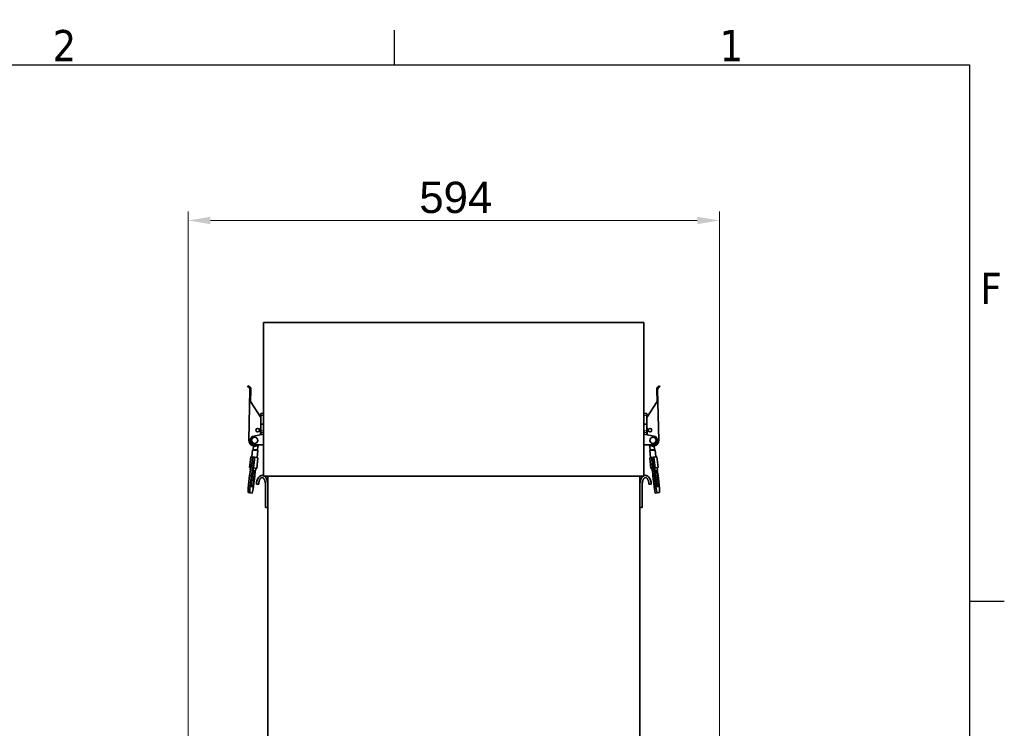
# Model space of a CAD drawing. Header units: millimetres. Extents: x 0 to 5940, y 0 to 4200.
# Tile 49 of 49: x 4779 to 5879, y 3358 to 4151. Entities that reach past the tile are written whole.
import ezdxf

# ---------------------------------------------------------------- set-up
doc = ezdxf.new("R2010")
doc.units = ezdxf.units.MM
doc.header["$LTSCALE"] = 10
doc.layers.get('0').update_dxf_attribs({"lineweight": 25})
for name, color, linetype, lineweight in [('Geometria schizzo (ISO)', 7, 'Continuous', 25), ('Simbolo (ISO)', 7, 'Continuous', 25), ('Spigoli visibili(ISO)', 7, 'Continuous', 35)]:
    doc.layers.add(name, color=color, linetype=linetype, lineweight=lineweight)
doc.layers.add('Quote(ISO)', color=7, linetype='Continuous', lineweight=25, true_color=0x80ff00)
doc.layers.add('Spigoli tangenti visibili(ISO)', color=7, linetype='Continuous', lineweight=15, true_color=0x00803f)
doc.styles.add('Corrente-BSI', font='arial.ttf')
doc.styles.add('Testo nota (ISO)', font='tahoma.ttf')
doc.dimstyles.new('DEFAULT-ISO', dxfattribs={"dimscale": 10, "dimtxt": 3.5, "dimasz": 2.5, "dimexe": 1, "dimexo": 1, "dimgap": 0.762, "dimtad": 1, "dimtoh": 1, "dimrnd": 1e-08, "dimtxsty": 'Corrente-BSI', "dimcen": 0.09, "dimdle": 10, "dimclrd": 7, "dimclre": 7, "dimclrt": 7, "dimazin": 2, "dimtfac": 0.571429, "dimtmove": 0, "dimatfit": 3, "dimfxl": 1, "dimtolj": 1, "dimlwd": 5, "dimlwe": 5, "dimarcsym": 0})

# ---------------------------------------------------------------- blocks, each defined once
blk = doc.blocks.new('Bordi Bordo di default')
at = {"layer": 'Geometria schizzo (ISO)'}
for p, q in [((519.75, 410), (519.75, 413.9)), ((584, 350), (587.9, 350))]:
    blk.add_line(p, q, dxfattribs=at)
at = {"layer": 'Geometria schizzo (ISO)', "flags": 128}
blk.add_lwpolyline([(10, 10), (10, 410), (584, 410), (584, 10), (10, 10)], dxfattribs=at)
at = {"layer": 'Simbolo (ISO)', "char_height": 3.5, "attachment_point": 7, "style": 'Testo nota (ISO)'}
for s, insert in [('2', (481.56, 410.4)), ('1', (556.09, 410.4)), ('F', (585.24, 383.25))]:
    blk.add_mtext(s, dxfattribs=dict(at, insert=insert))
blk = doc.blocks.new('*D20')
at = {"layer": 'Defpoints', "color": 0, "linetype": 'Continuous', "transparency": 16777216}
for p in [(5560.9, 3926), (4966.9, 3226), (5560.9, 3226)]:
    blk.add_point(p, dxfattribs=at)
at = {"layer": 'Quote(ISO)', "color": 7, "linetype": 'Continuous', "lineweight": 5, "transparency": 16777216}
for p, q in [((4966.9, 3236), (4966.9, 3936)), ((5560.9, 3236), (5560.9, 3936)), ((4991.9, 3926), (5535.9, 3926))]:
    blk.add_line(p, q, dxfattribs=at)
at = {"layer": 'Quote(ISO)', "color": 7, "linetype": 'Continuous', "transparency": 16777216}
for points in [[(4991.9, 3930.1), (4991.9, 3921.8), (4966.9, 3926)], [(5535.9, 3930.1), (5535.9, 3921.8), (5560.9, 3926)]]:
    blk.add_solid(points, dxfattribs=at)
at = {"layer": 'Quote(ISO)', "color": 7, "linetype": 'Continuous', "lineweight": 9, "transparency": 16777216, "insert": (5225.3, 3969.3), "char_height": 35, "attachment_point": 1, "style": 'Corrente-BSI'}
blk.add_mtext('\\A1;594', dxfattribs=at)

msp = doc.modelspace()

# ---------------------------------------------------------------- linework, layer by layer
at = {"layer": 'Spigoli tangenti visibili(ISO)'}
for p, q in [((5048.396, 3707.97), (5051.396, 3707.97)), ((5476.396, 3707.97), (5479.396, 3707.97)), ((5051.396, 3690.551), (5048.396, 3690.551)), ((5050.476, 3688.83), (5048.396, 3688.433)), ((5048.396, 3688.83), (5050.476, 3688.83)), ((5479.396, 3690.551), (5476.396, 3690.551)), ((5479.396, 3688.433), (5477.316, 3688.83)), ((5477.316, 3688.83), (5479.396, 3688.83)), ((5044.596, 3669.756), (5039.631, 3670.346)), ((5488.161, 3670.346), (5483.196, 3669.756)), ((5039.553, 3630.074), (5037.577, 3630.309)), ((5492.546, 3630.586), (5490.571, 3630.351))]:
    msp.add_line(p, q, dxfattribs=at)
at = {"layer": 'Spigoli visibili(ISO)'}
for p, q in [((5476.396, 3811.97), (5051.396, 3811.97)), ((5051.396, 3639.97), (5051.396, 3811.97)), ((5476.396, 3639.97), (5476.396, 3811.97)), ((5033.899, 3740.996), (5033.619, 3740.036)), ((5493.893, 3740.996), (5494.173, 3740.036)), ((5034.898, 3680.113), (5036.138, 3736.599)), ((5036.853, 3723.58), (5037.138, 3736.577)), ((5490.654, 3736.577), (5490.939, 3723.58)), ((5491.654, 3736.599), (5492.894, 3680.113)), ((5048.396, 3705.413), (5036.853, 3723.58)), ((5490.939, 3723.58), (5479.396, 3705.413)), ((5051.396, 3709.97), (5048.396, 3709.97)), ((5048.396, 3707.97), (5048.396, 3709.97)), ((5048.396, 3697.97), (5048.396, 3707.97)), ((5479.396, 3709.97), (5476.396, 3709.97)), ((5479.396, 3709.97), (5479.396, 3707.97)), ((5479.396, 3707.97), (5479.396, 3697.97)), ((5048.396, 3702.662), (5048.037, 3686.329)), ((5048.396, 3697.97), (5051.396, 3697.97)), ((5048.396, 3690.551), (5048.396, 3697.97)), ((5476.396, 3697.97), (5479.396, 3697.97)), ((5479.755, 3686.329), (5479.396, 3702.662)), ((5479.396, 3697.97), (5479.396, 3690.551)), ((5051.396, 3686.97), (5040.458, 3684.881)), ((5048.396, 3690.551), (5048.396, 3688.83)), ((5048.396, 3688.433), (5048.396, 3688.83)), ((5048.396, 3688.433), (5048.396, 3686.397)), ((5050.476, 3688.83), (5051.396, 3688.917)), ((5476.396, 3688.917), (5477.316, 3688.83)), ((5487.334, 3684.881), (5476.396, 3686.97)), ((5479.396, 3688.83), (5479.396, 3690.551)), ((5479.396, 3688.83), (5479.396, 3688.433)), ((5479.396, 3686.397), (5479.396, 3688.433)), ((5041.396, 3674.97), (5051.396, 3674.97)), ((5045.181, 3674.686), (5044.596, 3669.756)), ((5476.396, 3674.97), (5486.396, 3674.97)), ((5482.611, 3674.686), (5483.196, 3669.756)), ((5039.017, 3669.412), (5038.074, 3661.467)), ((5039.388, 3669.368), (5039.017, 3669.412)), ((5039.631, 3670.346), (5039.571, 3669.836)), ((5040.019, 3673.617), (5039.631, 3670.346)), ((5040.506, 3669.235), (5043.485, 3668.881)), ((5044.975, 3668.704), (5044.032, 3660.76)), ((5044.536, 3669.246), (5044.596, 3669.756)), ((5482.817, 3668.704), (5482.817, 3668.704)), ((5482.817, 3668.704), (5483.76, 3660.76)), ((5483.189, 3668.749), (5483.189, 3668.749)), ((5483.196, 3669.756), (5483.256, 3669.246)), ((5484.307, 3668.881), (5487.286, 3669.235)), ((5488.161, 3670.346), (5487.773, 3673.617)), ((5488.221, 3669.836), (5488.161, 3670.346)), ((5488.403, 3669.367), (5488.404, 3669.368)), ((5488.775, 3669.412), (5488.404, 3669.368)), ((5488.775, 3669.412), (5489.718, 3661.467)), ((5037.081, 3661.585), (5035.667, 3649.669)), ((5035.735, 3640.775), (5038.513, 3656.38)), ((5037.081, 3661.585), (5039.102, 3661.345)), ((5040.489, 3656.146), (5037.711, 3640.54)), ((5038.513, 3656.38), (5039.102, 3661.345)), ((5038.513, 3656.38), (5040.489, 3656.146)), ((5039.102, 3661.345), (5041.078, 3661.111)), ((5040.234, 3649.127), (5041.648, 3661.043)), ((5041.078, 3661.111), (5040.489, 3656.146)), ((5041.648, 3661.043), (5041.078, 3661.111)), ((5041.648, 3661.043), (5045.025, 3660.642)), ((5045.025, 3660.642), (5043.611, 3648.726)), ((5482.767, 3660.642), (5484.788, 3660.882)), ((5482.767, 3660.642), (5484.181, 3648.726)), ((5486.764, 3661.117), (5484.788, 3660.882)), ((5485.377, 3655.917), (5484.788, 3660.882)), ((5487.353, 3656.152), (5485.377, 3655.917)), ((5486.33, 3640.095), (5485.377, 3655.917)), ((5487.334, 3661.184), (5486.764, 3661.117)), ((5486.764, 3661.117), (5487.353, 3656.152)), ((5487.334, 3661.184), (5490.711, 3661.585)), ((5488.749, 3649.268), (5487.334, 3661.184)), ((5487.353, 3656.152), (5488.306, 3640.329)), ((5490.711, 3661.585), (5492.125, 3649.669)), ((5035.667, 3649.669), (5037.284, 3649.477)), ((5036.66, 3649.551), (5036.306, 3646.572)), ((5036.306, 3646.572), (5036.758, 3646.518)), ((5038.202, 3638.617), (5040.076, 3649.146)), ((5038.558, 3638.575), (5038.744, 3641.661)), ((5039.55, 3646.187), (5042.264, 3645.865)), ((5040.076, 3649.146), (5040.234, 3649.127)), ((5040.234, 3649.127), (5043.611, 3648.726)), ((5040.996, 3646.015), (5040.534, 3638.341)), ((5041.462, 3640.095), (5041.812, 3645.918)), ((5042.618, 3648.844), (5042.264, 3645.865)), ((5484.181, 3648.726), (5485.799, 3648.918)), ((5485.174, 3648.844), (5485.528, 3645.865)), ((5485.528, 3645.865), (5485.98, 3645.918)), ((5488.591, 3649.249), (5488.749, 3649.268)), ((5489.234, 3638.575), (5488.591, 3649.249)), ((5488.749, 3649.268), (5492.125, 3649.669)), ((5488.772, 3646.25), (5491.486, 3646.572)), ((5489.59, 3638.617), (5489.048, 3641.661)), ((5490.218, 3646.421), (5491.565, 3638.852)), ((5492.057, 3640.775), (5491.034, 3646.518)), ((5491.132, 3649.551), (5491.486, 3646.572)), ((5034.026, 3626.376), (5035.735, 3640.775)), ((5035.735, 3640.775), (5037.711, 3640.54)), ((5037.711, 3640.54), (5036.002, 3626.141)), ((5037.221, 3630.351), (5038.202, 3638.617)), ((5037.577, 3630.309), (5038.558, 3638.575)), ((5038.558, 3638.575), (5040.534, 3638.341)), ((5040.534, 3638.341), (5039.553, 3630.074)), ((5039.753, 3625.696), (5041.462, 3640.095)), ((5043.396, 3630.97), (5045.896, 3630.97)), ((5476.396, 3639.97), (5051.396, 3639.97)), ((5053.396, 3630.97), (5053.396, 3604.97)), ((5055.896, 3290.97), (5055.896, 3639.97)), ((5471.896, 3290.97), (5471.896, 3639.97)), ((5474.396, 3630.97), (5474.396, 3604.97)), ((5484.396, 3630.97), (5481.896, 3630.97)), ((5488.306, 3640.329), (5486.33, 3640.095)), ((5488.039, 3625.696), (5486.33, 3640.095)), ((5488.306, 3640.329), (5490.015, 3625.931)), ((5490.215, 3630.309), (5489.234, 3638.575)), ((5491.565, 3638.852), (5489.59, 3638.617)), ((5490.571, 3630.351), (5489.59, 3638.617)), ((5491.565, 3638.852), (5492.546, 3630.586)), ((5493.766, 3626.376), (5492.057, 3640.775)), ((5033.931, 3621.678), (5034.026, 3626.376)), ((5033.931, 3621.678), (5035.907, 3621.444)), ((5034.026, 3626.376), (5036.002, 3626.141)), ((5036.002, 3626.141), (5035.907, 3621.444)), ((5035.907, 3621.444), (5038.746, 3621.107)), ((5039.114, 3628.112), (5037.188, 3628.341)), ((5038.746, 3621.107), (5039.753, 3625.696)), ((5490.015, 3625.931), (5488.039, 3625.696)), ((5489.046, 3621.107), (5488.039, 3625.696)), ((5491.022, 3621.341), (5489.046, 3621.107)), ((5490.015, 3625.931), (5491.022, 3621.341)), ((5492.579, 3628.575), (5490.653, 3628.347)), ((5491.022, 3621.341), (5493.861, 3621.678)), ((5493.861, 3621.678), (5493.766, 3626.376)), ((5053.396, 3604.97), (5055.896, 3604.97)), ((5474.396, 3604.97), (5471.896, 3604.97))]:
    msp.add_line(p, q, dxfattribs=at)
for centre, radius in [((5044.648, 3691.401), 2), ((5044.648, 3691.401), 2), ((5483.144, 3691.401), 2), ((5483.144, 3691.401), 2), ((5041.396, 3679.97), 3.5), ((5486.396, 3679.97), 3.55)]:
    msp.add_circle(centre, radius, dxfattribs=at)
for centre, radius, start, end in [((5032.639, 3736.676), 4.5, 358.741692, 73.741692), ((5495.153, 3736.676), 4.5, 106.258308, 181.258308), ((5032.639, 3736.676), 3.5, 358.741692, 73.741692), ((5495.153, 3736.676), 3.5, 106.258308, 181.258308), ((5041.396, 3679.97), 6.5, 178.741692, 309.715137), ((5041.396, 3679.97), 5, 100.811308, 270), ((5486.396, 3679.97), 6.5, 230.284863, 1.258308), ((5486.396, 3679.97), 5, 270, 79.188692), ((5040.624, 3670.228), 1, 173.231221, 263.231221), ((5043.603, 3669.874), 1, 263.231221, 353.231221), ((5484.189, 3669.874), 1, 186.768779, 276.768779), ((5487.168, 3670.228), 1, 276.768779, 6.768779)]:
    msp.add_arc(centre, radius, start, end, dxfattribs=at)
for centre, major_axis, ratio, start_param, end_param in [((5049.646, 3630.97), (0, -10), 0.625, 2.85779854, 4.71238898), ((5049.646, 3630.97), (0, -10), 0.625, 1.57079633, 2.69056584), ((5478.146, 3630.97), (0, -10), 0.625, 3.59261947, 4.71238898), ((5478.146, 3630.97), (0, -10), 0.625, 1.57079633, 3.42538676), ((5037.424, 3630.327), (-0.236, -1.986), 0.10208203, 4.71238898, 6.2831853), ((5037.374, 3630.333), (-0.236, -1.986), 0.10208203, 0.1227423, 1.57079633), ((5039.35, 3630.098), (-0.236, -1.986), 0.10208203, 0, 1.57079633), ((5490.418, 3630.333), (0.236, -1.986), 0.10208203, 4.71238898, 6.28318531), ((5490.368, 3630.327), (0.236, -1.986), 0.10208203, 0.1227423, 1.57079633), ((5492.344, 3630.561), (0.236, -1.986), 0.10208203, 0, 1.57079633)]:
    msp.add_ellipse(centre, major_axis=major_axis, ratio=ratio, start_param=start_param, end_param=end_param, dxfattribs=at)
for points in [[(5039.017, 3669.411), (5039.017, 3669.412), (5039.017, 3669.412), (5039.017, 3669.412)], [(5488.775, 3669.412), (5488.775, 3669.412), (5488.775, 3669.412), (5488.775, 3669.411)]]:
    msp.add_open_spline(points, degree=3, dxfattribs=at)
for points, knots in [([(5039.389, 3669.368), (5039.392, 3669.368), (5039.395, 3669.369), (5039.403, 3669.373), (5039.411, 3669.379), (5039.428, 3669.397), (5039.436, 3669.408), (5039.459, 3669.442), (5039.474, 3669.472), (5039.514, 3669.567), (5039.536, 3669.639), (5039.56, 3669.757), (5039.566, 3669.796), (5039.571, 3669.836)], [-0.0014687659, -0.0014687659, -0.0014687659, -0.0014687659, 0, 0, 0.0034193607, 0.0034193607, 0.0063735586, 0.0063735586, 0.0125455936, 0.0125455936, 0.0230209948, 0.0230209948, 0.0281002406, 0.0281002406, 0.0281002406, 0.0281002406]), ([(5044.536, 3669.246), (5044.531, 3669.207), (5044.528, 3669.167), (5044.523, 3669.047), (5044.528, 3668.972), (5044.544, 3668.87), (5044.553, 3668.837), (5044.567, 3668.798), (5044.572, 3668.787), (5044.584, 3668.765), (5044.59, 3668.757), (5044.597, 3668.752), (5044.6, 3668.75), (5044.603, 3668.749)], [0, 0, 0, 0, 0.0119019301, 0.0119019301, 0.0364330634, 0.0364330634, 0.0509703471, 0.0509703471, 0.0579365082, 0.0579365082, 0.0660071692, 0.0660071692, 0.0694260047, 0.0694260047, 0.0694260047, 0.0694260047]), ([(5044.603, 3668.749), (5044.606, 3668.749), (5044.612, 3668.748), (5044.618, 3668.747), (5044.662, 3668.741), (5044.699, 3668.738), (5044.781, 3668.728), (5044.822, 3668.723), (5044.935, 3668.71), (5044.975, 3668.704), (5044.975, 3668.704), (5044.975, 3668.704), (5044.975, 3668.704)], [-0.003928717, -0.003928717, -0.003928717, -0.003928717, -0.002052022, 0, 0, 0.025479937, 0.025479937, 0.061162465, 0.061162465, 0.144307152, 0.144307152, 0.145102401, 0.145102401, 0.145102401, 0.145102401]), ([(5482.817, 3668.704), (5482.817, 3668.705), (5482.827, 3668.706), (5482.882, 3668.713), (5482.941, 3668.719), (5483.05, 3668.732), (5483.076, 3668.736), (5483.126, 3668.741), (5483.147, 3668.744), (5483.173, 3668.747), (5483.179, 3668.748), (5483.186, 3668.749), (5483.189, 3668.749)], [0.144316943, 0.144316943, 0.144316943, 0.144316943, 0.186778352, 0.186778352, 0.254327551, 0.254327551, 0.273989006, 0.273989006, 0.287974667, 0.287974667, 0.289984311, 0.291737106, 0.291737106, 0.291737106, 0.291737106]), ([(5483.19, 3668.749), (5483.192, 3668.75), (5483.195, 3668.752), (5483.202, 3668.758), (5483.208, 3668.765), (5483.22, 3668.787), (5483.225, 3668.799), (5483.239, 3668.837), (5483.248, 3668.87), (5483.264, 3668.972), (5483.269, 3669.047), (5483.264, 3669.167), (5483.261, 3669.207), (5483.256, 3669.246)], [-0.0014754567, -0.0014754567, -0.0014754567, -0.0014754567, 0, 0, 0.0034214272, 0.0034214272, 0.006378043, 0.006378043, 0.0125565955, 0.0125565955, 0.0230504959, 0.0230504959, 0.0281440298, 0.0281440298, 0.0281440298, 0.0281440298]), ([(5488.221, 3669.836), (5488.226, 3669.795), (5488.232, 3669.755), (5488.256, 3669.638), (5488.278, 3669.567), (5488.319, 3669.468), (5488.337, 3669.436), (5488.361, 3669.401), (5488.369, 3669.391), (5488.382, 3669.38), (5488.386, 3669.376), (5488.392, 3669.372), (5488.395, 3669.37), (5488.399, 3669.369), (5488.401, 3669.368), (5488.402, 3669.368), (5488.402, 3669.368), (5488.402, 3669.368), (5488.403, 3669.368), (5488.403, 3669.367)], [0, 0, 0, 0, 0.0121453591, 0.0121453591, 0.0361919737, 0.0361919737, 0.0519366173, 0.0519366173, 0.0592153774, 0.0592153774, 0.0626256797, 0.0626256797, 0.0648569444, 0.0648569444, 0.0666766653, 0.0666766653, 0.0674156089, 0.0674156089, 0.0678739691, 0.0678739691, 0.0678739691, 0.0678739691]), ([(5045.896, 3630.97), (5045.896, 3631.706), (5046.003, 3632.995), (5046.323, 3634.35), (5046.634, 3635.281), (5046.874, 3635.853), (5047.204, 3636.496), (5047.487, 3636.947), (5047.852, 3637.426), (5048.147, 3637.739), (5048.467, 3638.012), (5048.671, 3638.152), (5048.863, 3638.262), (5048.985, 3638.321), (5049.13, 3638.379), (5049.24, 3638.414), (5049.372, 3638.445), (5049.473, 3638.461), (5049.597, 3638.471), (5049.695, 3638.471), (5049.819, 3638.461), (5049.92, 3638.445), (5050.052, 3638.414), (5050.162, 3638.379), (5050.307, 3638.321), (5050.429, 3638.262), (5050.621, 3638.152), (5050.825, 3638.012), (5051.145, 3637.739), (5051.44, 3637.426), (5051.805, 3636.947), (5052.088, 3636.496), (5052.418, 3635.853), (5052.658, 3635.281), (5052.969, 3634.35), (5053.289, 3632.995), (5053.396, 3631.706), (5053.396, 3630.97)], [3.14159265, 3.14159265, 3.14159265, 3.14159265, 3.40339204, 3.59974158, 3.66519143, 3.79609112, 3.86154097, 3.99244066, 4.05789051, 4.1887902, 4.25424005, 4.35241482, 4.38513975, 4.45058959, 4.48331452, 4.54876436, 4.58148929, 4.64693913, 4.67966406, 4.7451139, 4.77783883, 4.84328867, 4.8760136, 4.94146344, 4.97418837, 5.03963822, 5.07236314, 5.17053791, 5.23598776, 5.36688745, 5.4323373, 5.56323699, 5.62868684, 5.75958653, 5.82503638, 6.02138592, 6.28318531, 6.28318531, 6.28318531, 6.28318531]), ([(5481.896, 3630.97), (5481.896, 3631.706), (5481.789, 3632.995), (5481.469, 3634.35), (5481.158, 3635.281), (5480.918, 3635.853), (5480.588, 3636.496), (5480.305, 3636.947), (5479.94, 3637.426), (5479.645, 3637.739), (5479.325, 3638.012), (5479.121, 3638.152), (5478.929, 3638.262), (5478.807, 3638.321), (5478.662, 3638.379), (5478.552, 3638.414), (5478.42, 3638.445), (5478.319, 3638.461), (5478.195, 3638.471), (5478.097, 3638.471), (5477.973, 3638.461), (5477.872, 3638.445), (5477.74, 3638.414), (5477.63, 3638.379), (5477.485, 3638.321), (5477.363, 3638.262), (5477.171, 3638.152), (5476.967, 3638.012), (5476.647, 3637.739), (5476.352, 3637.426), (5475.987, 3636.947), (5475.704, 3636.496), (5475.374, 3635.853), (5475.134, 3635.281), (5474.823, 3634.35), (5474.503, 3632.995), (5474.396, 3631.706), (5474.396, 3630.97)], [3.14159265, 3.14159265, 3.14159265, 3.14159265, 3.40339204, 3.59974158, 3.66519143, 3.79609112, 3.86154097, 3.99244066, 4.05789051, 4.1887902, 4.25424005, 4.35241482, 4.38513975, 4.45058959, 4.48331452, 4.54876436, 4.58148929, 4.64693913, 4.67966406, 4.7451139, 4.77783883, 4.84328867, 4.8760136, 4.94146344, 4.97418837, 5.03963822, 5.07236314, 5.17053791, 5.23598776, 5.36688745, 5.4323373, 5.56323699, 5.62868684, 5.75958653, 5.82503638, 6.02138592, 6.28318531, 6.28318531, 6.28318531, 6.28318531])]:
    msp.add_open_spline(points, degree=3, knots=knots, dxfattribs=at)

# ---------------------------------------------------------------- block references
at = {"xscale": 10, "yscale": 10, "zscale": 10}
msp.add_blockref('Bordi Bordo di default', (0, 0), dxfattribs=at)

# ---------------------------------------------------------------- dimensions: what is measured, and where the dimension line sits
at = {"layer": 'Quote(ISO)', "color": 7, "linetype": 'Continuous', "lineweight": 9}
dim = msp.add_linear_dim(base=(5560.896, 3925.97), p1=(4966.896, 3225.97), p2=(5560.896, 3225.97), dimstyle='DEFAULT-ISO', override={"dimgap": 0.762, "dimtoh": 0, "dimdec": 2, "dimtol": 0, "dimlim": 0, "dimtp": 0, "dimtm": 0, "dimtdec": 2, "dimtofl": 0, "dimatfit": 1}, dxfattribs=at)
dim.commit()
dim.dimension.update_dxf_attribs({"geometry": '*D20', "text_midpoint": (5263.896, 3925.97), "dimtype": 160})

doc.saveas('drawing.dxf')
